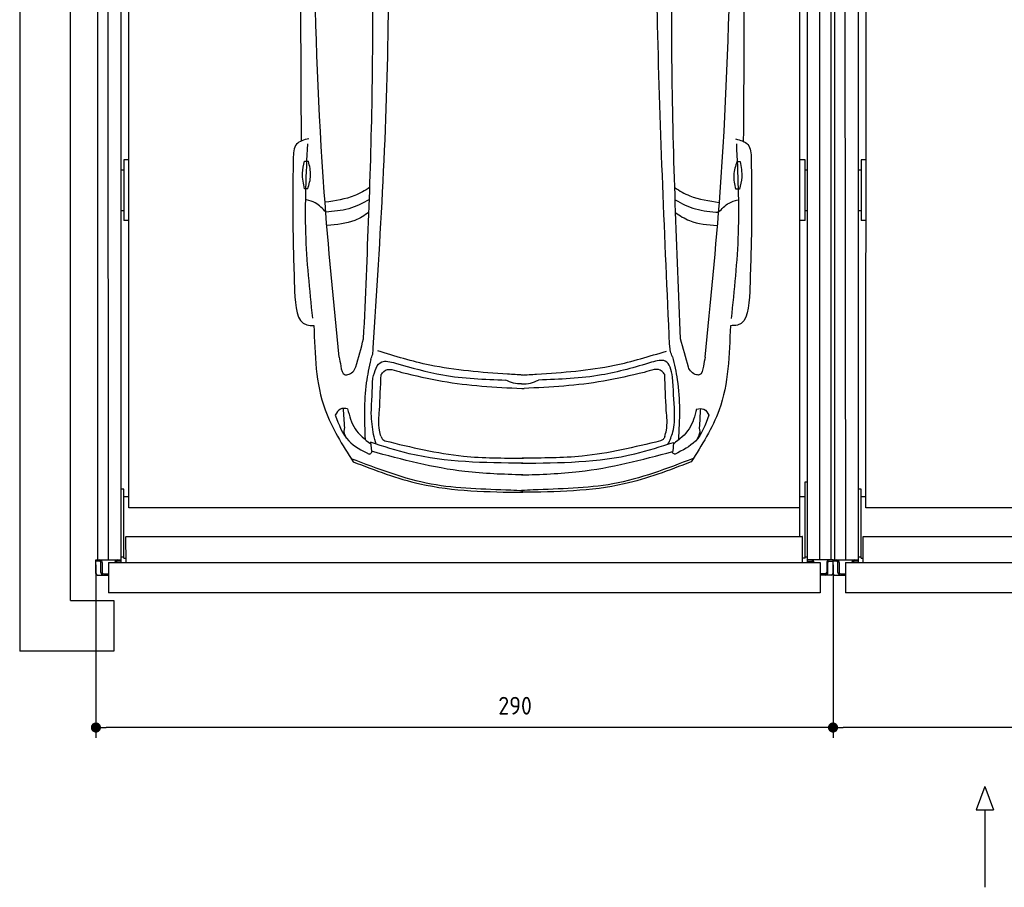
# Model space of a CAD drawing. Header units: millimetres. Extents: x 0 to 9541, y -929 to 5900.
# Tile 1 of 9: x 0 to 3874, y -929 to 2486. Entities that reach past the tile are written whole.
import ezdxf

# ---------------------------------------------------------------- set-up
doc = ezdxf.new("R2010")
doc.units = ezdxf.units.MM
doc.layers.add('4', color=3, linetype='Continuous')
for name, color, linetype, lineweight in [('car', 10, 'Continuous', 25), ('Gebäude', 7, 'Continuous', 25), ('Plattform', 7, 'Continuous', 25)]:
    doc.layers.add(name, color=color, linetype=linetype, lineweight=lineweight)
doc.styles.get("Standard").update_dxf_attribs({"font": 'ISOCP.SHX'})
doc.dimstyles.new('GEN-ISO', dxfattribs={"dimscale": 20, "dimtxt": 3.5, "dimasz": 2, "dimexe": 2, "dimexo": 1, "dimgap": 1.5, "dimtad": 1, "dimdec": 1, "dimlfac": 0.1, "dimdsep": 46, "dimtxsty": 'STANDARD', "dimblk": 'PUNKT', "dimcen": 2, "dimclrd": 256, "dimclre": 256, "dimclrt": 2, "dimadec": 0, "dimazin": 0, "dimtp": 0.1, "dimtm": 0.1, "dimtfac": 0.71, "dimtdec": 1, "dimtmove": 2, "dimatfit": 3, "dimldrblk": 'PUNKT', "dimfxl": 2, "dimtolj": 1, "dimarcsym": 0})

# ---------------------------------------------------------------- blocks, each defined once
blk = doc.blocks.new('Gebäude_GL550_LP270')
at = {"layer": 'Gebäude'}
for p, q in [((-2639.8, 6601.3), (-2639.8, 901.3)), ((-2439.8, 901.3), (-2439.8, 6401.3)), ((-2639.8, 901.3), (-2639.8, 701.3)), ((-2439.8, 901.3), (-2269.8, 901.3)), ((-2269.8, 901.3), (-2269.8, 701.3)), ((-2269.8, 701.3), (-2639.8, 701.3))]:
    blk.add_line(p, q, dxfattribs=at)
blk = doc.blocks.new('6300_LP270_GL550')
at = {"layer": 'Plattform'}
for p, q in [((3206.9, 360.1), (3206.9, 5610.1)), ((3249.9, 360.1), (3244.9, 5610.1)), ((3299.6, 350.1), (3300, 5590.1)), ((6000, 350.1), (6000, 5610.1)), ((6048.5, 360.2), (6047.9, 5610.1)), ((6091.5, 5610.1), (6091.5, 360.1)), ((3329, 564.5), (3331, 5463.9)), ((5969, 452.1), (5969, 5463.2)), ((3310, 1934), (3310, 1695.7)), ((3329.5, 1934), (3310, 1934)), ((5990, 1934), (5969, 1934)), ((5990, 1695.7), (5990, 1934)), ((3300, 1895), (3310, 1895)), ((5990, 1895), (6000, 1895)), ((3300, 1734.2), (3310, 1734.2)), ((5990, 1734.2), (6000, 1734.2)), ((3329.4, 1695.7), (3310, 1695.7)), ((5990, 1695.7), (5969, 1695.7)), ((5990, 666.8), (5990, 667.2)), ((5990, 667.2), (5990, 667.2)), ((5990, 667.2), (6000, 667.2)), ((5990, 666.7), (5990, 666.8)), ((5990, 666.7), (5990, 666.7)), ((5990, 666.3), (5990, 666.7)), ((5990, 366.9), (5990, 666.3)), ((3310, 638.4), (3300, 638.4)), ((3310, 481.6), (3310, 638.4)), ((3329, 608), (3310, 608)), ((5990, 608), (5969, 608)), ((5969, 564.5), (3329, 564.5)), ((3310, 366.9), (3310, 481.6)), ((3318.3, 350.1), (3318, 450.2)), ((3320, 452.1), (5978, 452.1)), ((5980, 350.1), (5980, 450.2)), ((3199.9, 306.1), (3199.9, 360.1)), ((3199.9, 360.1), (3299.4, 360.1)), ((3214.4, 355.1), (3199.9, 355.1)), ((3219.4, 310.1), (3219.4, 350.1)), ((3224.4, 350.1), (3224.4, 310.1)), ((3299.6, 355.1), (3284.4, 355.1)), ((3300, 371.9), (3310, 371.9)), ((3310, 366.9), (3318, 366.9)), ((5990, 366.9), (5980, 366.9)), ((5990, 371.9), (6000, 371.9)), ((6100, 360.1), (6000, 360.1)), ((6000, 355.1), (6015, 355.1)), ((6075, 350.1), (6075, 310.1)), ((6080, 310.1), (6080, 350.1)), ((6084.7, 355.1), (6100, 355.1)), ((6100, 306.1), (6100, 360.1)), ((3205.9, 300.1), (3249.4, 300.1)), ((3229.4, 305.1), (3249.4, 305.1)), ((6070, 305.1), (6050, 305.1)), ((6094, 300.1), (6050, 300.1))]:
    blk.add_line(p, q, dxfattribs=at)
at = {"layer": 'Plattform', "color": 200}
for p, q in [((3249.4, 350.1), (6050, 350.1)), ((3249.4, 350.1), (3249.4, 230.1)), ((6050, 350.1), (6050, 230.1)), ((6050, 230.1), (3249.4, 230.1))]:
    blk.add_line(p, q, dxfattribs=at)
at = {"layer": 'Plattform'}
for centre, radius, start, end in [((3214.4, 350.1), 5, 0, 90), ((3214.4, 350.1), 10, 30, 87.3415), ((3214.4, 350.1), 10, 0, 29.9264), ((3284.4, 350.1), 10, 93.6319, 180), ((3284.4, 350.1), 5, 90, 180), ((6015, 350.1), 5, 0, 90), ((6015, 350.1), 10, 0, 86.3681), ((6085, 350.1), 10, 150.0736, 180), ((6085, 350.1), 10, 93.6319, 150), ((6085, 350.1), 5, 93.4991, 180), ((3229.4, 310.1), 10, 180, 270), ((3229.4, 310.1), 5, 180, 270), ((6070, 310.1), 5, 270, 0), ((6070, 310.1), 10, 270, 0), ((3205.9, 306.1), 6, 180, 270), ((6094, 306.1), 6, 270, 0)]:
    blk.add_arc(centre, radius, start, end, dxfattribs=at)
at = {"layer": 'Plattform', "extrusion": (0, 0, -1)}
blk.add_ellipse((3320, 450.2), major_axis=(-2, 0), ratio=0.948324, start_param=0, end_param=1.570796, dxfattribs=at)
at = {"layer": 'Plattform'}
blk.add_ellipse((5978, 450.2), major_axis=(2, 0), ratio=0.948324, start_param=0, end_param=1.570796, dxfattribs=at)
blk = doc.blocks.new('Car LP')
at = {"layer": 'car'}
for p, q in [((-596, 197.1), (-592.9, 161.4)), ((596.2, 196.6), (593, 160.9))]:
    blk.add_line(p, q, dxfattribs=at)
for points in [[(-855.6, 1302.8), (-840.6, 1302.8)], [(845.3, 1301.6), (858.2, 1301.3)], [(-843.2, 1194.2), (-856.2, 1194.2)], [(855.6, 1192.8), (840.6, 1193.1)]]:
    blk.add_lwpolyline(points, dxfattribs=at)
for points, knots in [([(-868.7, 3077.8), (-870.5, 2733.1), (-872.8, 2165.5), (-870.5, 1597.9), (-869.3, 1382.1)], [30.231792, 30.231792, 30.231792, 30.231792, 135.773846, 200.510428, 200.510428, 200.510428, 200.510428]), ([(-719.9, 532.3), (-741.2, 748.6), (-825.2, 1600.7), (-822.7, 2457.7), (-820.9, 3097.1)], [0, 0, 0, 0, 651.760698, 2567.87656, 2567.87656, 2567.87656, 2567.87656]), ([(720.3, 531.7), (741.8, 748), (826.6, 1600), (824.8, 2457), (823.5, 3096.4)], [0, 0, 0, 0, 651.760698, 2567.87656, 2567.87656, 2567.87656, 2567.87656]), ([(871.3, 3077.8), (872.8, 2728.1), (874.7, 2162.6), (871.9, 1597.2), (870.5, 1381.4)], [30.867502, 30.867502, 30.867502, 30.867502, 135.773846, 200.510428, 200.510428, 200.510428, 200.510428]), ([(580.3, 580), (561.7, 999.6), (527.8, 1763.9), (523.2, 2529), (521.2, 2874)], [0, 0, 0, 0, 1259.941445, 2295.01496, 2295.01496, 2295.01496, 2295.01496]), ([(-585.2, 568.2), (-557.6, 1005.1), (-509.4, 1766.4), (-533.7, 2528.7), (-544.1, 2853.5)], [0, 0, 0, 0, 1312.347302, 2286.809863, 2286.809863, 2286.809863, 2286.809863]), ([(-623.3, 604.1), (-608.8, 931.3), (-576.3, 1668.4), (-591.1, 2406.1), (-599.3, 2816.2)], [0, 0, 0, 0, 982.4164, 2212.74132, 2212.74132, 2212.74132, 2212.74132]), ([(623.8, 603.6), (609, 958.6), (578.3, 1695.7), (593.7, 2433.3), (601.7, 2815.7)], [0, 0, 0, 0, 1065.64856, 2212.719541, 2212.719541, 2212.719541, 2212.719541]), ([(-838.9, 1391.7), (-857.8, 1386.8), (-898, 1376.3), (-899.6, 1334.2), (-900.4, 1312)], [0, 0, 0, 0, 52.977364, 112.315044, 112.315044, 112.315044, 112.315044]), ([(-823.5, 685.4), (-835.3, 797.1), (-859.3, 1025.4), (-848.8, 1254.7), (-843.5, 1371.7)], [0, 0, 0, 0, 336.634843, 687.508242, 687.508242, 687.508242, 687.508242]), ([(824.1, 684.7), (835.9, 796.4), (860.1, 1024.7), (849.9, 1254), (844.6, 1371)], [0, 0, 0, 0, 336.634843, 687.508242, 687.508242, 687.508242, 687.508242]), ([(840.1, 1391), (859, 1386), (899.2, 1375.5), (900.7, 1333.5), (901.5, 1311.2)], [0, 0, 0, 0, 52.977364, 112.315044, 112.315044, 112.315044, 112.315044]), ([(-900.4, 1312), (-901.6, 1229.3), (-903.9, 1055.8), (-898, 882.3), (-894.9, 791.5)], [0, 0, 0, 0, 248.055751, 520.563277, 520.563277, 520.563277, 520.563277]), ([(-856.2, 1194.2), (-860.2, 1214.7), (-867.4, 1251), (-859.2, 1287), (-855.6, 1302.8)], [0, 0, 0, 0, 61.702274, 109.62737, 109.62737, 109.62737, 109.62737]), ([(-843.2, 1194.2), (-837.8, 1211.9), (-826.8, 1247.8), (-835.9, 1284.2), (-840.6, 1302.8)], [0, 0, 0, 0, 54.314538, 110.447745, 110.447745, 110.447745, 110.447745]), ([(845.3, 1301.6), (839.5, 1284), (827.8, 1248.3), (836.3, 1211.7), (840.6, 1193.1)], [0, 0, 0, 0, 54.314538, 110.447745, 110.447745, 110.447745, 110.447745]), ([(858.2, 1301.3), (861.8, 1280.8), (868.3, 1244.3), (859.4, 1208.5), (855.6, 1192.8)], [0, 0, 0, 0, 61.702274, 109.62737, 109.62737, 109.62737, 109.62737]), ([(901.5, 1311.2), (902.6, 1228.6), (904.8, 1055), (898.8, 881.6), (895.6, 790.8)], [0, 0, 0, 0, 248.055751, 520.563277, 520.563277, 520.563277, 520.563277]), ([(-599, 1200.5), (-618, 1187.5), (-671.8, 1156.1), (-735.1, 1147.2), (-774.8, 1141.6)], [7.448929, 7.448929, 7.448929, 7.448929, 14.333449, 26.290813, 26.290813, 26.290813, 26.290813]), ([(600.9, 1199.5), (619.6, 1186.6), (673.1, 1155.4), (736.1, 1146.6), (775.8, 1141)], [7.547649, 7.547649, 7.547649, 7.547649, 14.333449, 26.290813, 26.290813, 26.290813, 26.290813]), ([(-772.3, 1102.7), (-784.9, 1116.5), (-806.1, 1139.6), (-836, 1148), (-848, 1151.3)], [0, 0, 0, 0, 54.765289, 91.527008, 91.527008, 91.527008, 91.527008]), ([(-600.7, 1152.2), (-626.7, 1137), (-680.7, 1110.6), (-741.6, 1105.3), (-772.3, 1102.7)], [6.483065, 6.483065, 6.483065, 6.483065, 15.438065, 24.585476, 24.585476, 24.585476, 24.585476]), ([(602.5, 1151.2), (628.2, 1136.2), (682, 1110), (742.5, 1104.7), (773.2, 1102)], [6.572602, 6.572602, 6.572602, 6.572602, 15.438065, 24.585476, 24.585476, 24.585476, 24.585476]), ([(773.2, 1102), (785.9, 1115.8), (807.1, 1139), (837, 1147.3), (849, 1150.6)], [0, 0, 0, 0, 54.765289, 91.613946, 91.613946, 91.613946, 91.613946]), ([(-602.5, 1102.2), (-619.9, 1089.2), (-669.4, 1058.5), (-729.8, 1053.3), (-766.6, 1050.2)], [6.800586, 6.800586, 6.800586, 6.800586, 13.265249, 24.502716, 24.502716, 24.502716, 24.502716]), ([(604.2, 1101.1), (621.3, 1088.3), (670.6, 1057.9), (730.7, 1052.7), (767.5, 1049.5)], [6.892544, 6.892544, 6.892544, 6.892544, 13.265249, 24.502716, 24.502716, 24.502716, 24.502716]), ([(-894.9, 791.5), (-891.8, 730.8), (-888, 657.9), (-828.7, 656.6), (-818.8, 656.4)], [0, 0, 0, 0, 140.850131, 169.235796, 169.235796, 169.235796, 169.235796]), ([(895.6, 790.8), (892.4, 730.1), (888.6, 657.1), (829.3, 655.9), (819.4, 655.7)], [0, 0, 0, 0, 140.850131, 169.235796, 169.235796, 169.235796, 169.235796]), ([(-818.8, 656.4), (-815.4, 542.2), (-809.7, 348.7), (-706.8, 186.6), (-664.6, 120.2)], [0, 0, 0, 0, 334.52993, 566.921104, 566.921104, 566.921104, 566.921104]), ([(819.4, 655.7), (815.9, 541.5), (810, 348), (707, 186), (664.7, 119.6)], [0, 0, 0, 0, 334.52993, 566.921104, 566.921104, 566.921104, 566.921104]), ([(-595.3, 523.3), (-592.3, 530), (-586.1, 544.3), (-585.5, 559.9), (-585.2, 568.2)], [0, 0, 0, 0, 21.711608, 46.374134, 46.374134, 46.374134, 46.374134]), ([(-56.9, 464.9), (-159.9, 472.2), (-333.7, 484.6), (-499.9, 535.7), (-567.7, 556.5)], [0, 0, 0, 0, 308.408492, 520.414911, 520.414911, 520.414911, 520.414911]), ([(57.3, 464.9), (160.3, 472.1), (334.1, 484.3), (500.4, 535.2), (568.2, 556)], [0, 0, 0, 0, 308.408492, 520.414911, 520.414911, 520.414911, 520.414911]), ([(591.6, 533.8), (588.7, 540.5), (582.5, 554.8), (581.9, 570.4), (581.6, 578.7)], [0, 0, 0, 0, 21.711608, 46.374134, 46.374134, 46.374134, 46.374134]), ([(-719.9, 532.3), (-717.6, 521.4), (-712.8, 499), (-708.2, 464.2), (-694.3, 462.4), (-693.2, 462.3)], [0, 0, 0, 0, 35.919302, 74.031557, 77.204576, 77.204576, 77.204576, 77.204576]), ([(-595.3, 523.3), (-601.9, 492.5), (-624.4, 389), (-620.4, 282.8), (-617.6, 208.2)], [0, 0, 0, 0, 94.366193, 316.782017, 316.782017, 316.782017, 316.782017]), ([(-587.2, 449.2), (-579.2, 477.5), (-565.2, 526.7), (-518.3, 514), (-498.3, 508.6)], [0, 0, 0, 0, 73.352898, 127.44191, 127.44191, 127.44191, 127.44191]), ([(-498.3, 508.6), (-436.6, 490.8), (-295.1, 450), (-147.7, 444.9), (-64.5, 442)], [0, 0, 0, 0, 191.952394, 440.378972, 440.378972, 440.378972, 440.378972]), ([(509.6, 511.7), (444.3, 492.5), (299.3, 449.9), (148, 444.8), (64.9, 442)], [0, 0, 0, 0, 203.31675, 451.743327, 451.743327, 451.743327, 451.743327]), ([(592.1, 453), (586.4, 480.8), (576.3, 530.3), (529.8, 517.3), (509.6, 511.7)], [0, 0, 0, 0, 69.918957, 124.007969, 124.007969, 124.007969, 124.007969]), ([(591.6, 533.8), (598.8, 503.6), (624.3, 396.3), (619.1, 285.5), (615.4, 205.8)], [0, 0, 0, 0, 92.753902, 330.076226, 330.076226, 330.076226, 330.076226]), ([(720.3, 531.7), (718, 520.8), (713.2, 498.4), (708.6, 463.6), (694.7, 461.8), (693.6, 461.7)], [0, 0, 0, 0, 35.919302, 74.031557, 77.204576, 77.204576, 77.204576, 77.204576]), ([(-693.2, 462.3), (-690.8, 462.5), (-673.7, 464.1), (-658.1, 479.5), (-654.1, 493.6)], [0, 0, 0, 0, 7.400463, 51.385285, 51.385285, 51.385285, 51.385285]), ([(-554.7, 463.2), (-551.4, 467.9), (-534, 492.8), (-500.6, 481.4), (-473.6, 472.1)], [0, 0, 0, 0, 16.670151, 87.364183, 87.364183, 87.364183, 87.364183]), ([(-473.6, 472.1), (-420.5, 459.4), (-265.4, 422.5), (-106, 414.1), (-1.1, 408.6)], [0, 0, 0, 0, 163.555825, 477.487186, 477.487186, 477.487186, 477.487186]), ([(480.1, 472.1), (426.9, 459.4), (271.9, 422.5), (112.4, 414.1), (7.6, 408.6)], [0, 0, 0, 0, 163.555825, 477.487186, 477.487186, 477.487186, 477.487186]), ([(561.2, 463.1), (557.8, 467.9), (540.5, 492.8), (507.1, 481.3), (480.1, 472.1)], [0, 0, 0, 0, 16.670151, 87.364183, 87.364183, 87.364183, 87.364183]), ([(693.6, 461.7), (691.2, 461.9), (674.1, 463.5), (658.5, 479), (654.5, 493.1)], [0, 0, 0, 0, 7.400463, 51.385285, 51.385285, 51.385285, 51.385285]), ([(-1.8, 426.6), (-12.5, 426.8), (-34.5, 427.3), (-54.3, 437), (-64.5, 442)], [0, 0, 0, 0, 31.528731, 65.234557, 65.234557, 65.234557, 65.234557]), ([(-1.8, 426.6), (10.2, 426.6), (33.6, 426.7), (54.6, 437), (64.9, 442)], [0, 0, 0, 0, 35.520995, 69.226821, 69.226821, 69.226821, 69.226821]), ([(-1.1, 408.6), (0.3, 408.5), (3.2, 408.3), (6.1, 408.5), (7.6, 408.6)], [0, 0, 0, 0, 4.235461, 8.799002, 8.799002, 8.799002, 8.799002]), ([(-686.2, 328.4), (-696.6, 329.9), (-718.2, 332.8), (-729.2, 313.8), (-734.9, 304)], [0, 0, 0, 0, 28.797158, 59.6786, 59.6786, 59.6786, 59.6786]), ([(-686.5, 328.4), (-679.2, 300.8), (-664.4, 244.6), (-618.7, 208.7), (-595.4, 190.4)], [0, 0, 0, 0, 83.308532, 169.402132, 169.402132, 169.402132, 169.402132]), ([(-573.9, 189.9), (-577.5, 202.3), (-589, 241.4), (-591.7, 282.1), (-593.6, 310)], [0, 0, 0, 0, 38.448585, 121.967316, 121.967316, 121.967316, 121.967316]), ([(-554.8, 219.2), (-557.3, 227.7), (-567, 261.3), (-563.4, 296.4), (-560.7, 322.7)], [0, 0, 0, 0, 26.522959, 104.304328, 104.304328, 104.304328, 104.304328]), ([(561.3, 219.2), (563.7, 227.7), (573.5, 261.2), (569.8, 296.4), (567.1, 322.6)], [0, 0, 0, 0, 26.522959, 104.304328, 104.304328, 104.304328, 104.304328]), ([(574.1, 189.5), (581.5, 205.2), (599.9, 244.7), (600.1, 288.5), (600.2, 314.9)], [0, 0, 0, 0, 51.645202, 129.398542, 129.398542, 129.398542, 129.398542]), ([(686.8, 327.8), (679.4, 300.2), (664.6, 244.1), (618.8, 208.2), (595.6, 189.9)], [0, 0, 0, 0, 83.308532, 169.402132, 169.402132, 169.402132, 169.402132]), ([(686.5, 327.8), (696.9, 329.3), (718.5, 332.2), (729.5, 313.2), (735.2, 303.4)], [0, 0, 0, 0, 28.797158, 59.6786, 59.6786, 59.6786, 59.6786]), ([(-735.2, 304), (-721.3, 266.5), (-695.9, 198), (-631.2, 165.5), (-602, 150.7)], [0, 0, 0, 0, 114.922722, 209.881319, 209.881319, 209.881319, 209.881319]), ([(735.4, 303.4), (721.5, 265.9), (696.1, 197.4), (631.4, 164.9), (602.1, 150.2)], [0, 0, 0, 0, 114.922722, 209.881319, 209.881319, 209.881319, 209.881319]), ([(-690.4, 212.3), (-696.5, 224.2), (-703.6, 238.1), (-697.9, 251.8), (-697.9, 253.9)], [0, 0, 0, 0, 36.727695, 42.814175, 42.814175, 42.814175, 42.814175]), ([(690.6, 211.7), (696.7, 223.6), (703.8, 237.5), (698.1, 251.2), (698.2, 253.3)], [0, 0, 0, 0, 36.727695, 42.814175, 42.814175, 42.814175, 42.814175]), ([(2.5, 114.4), (-148.3, 116), (-352.6, 118.1), (-545.6, 180.7), (-596, 197.1)], [0, 0, 0, 0, 447.972098, 606.654283, 606.654283, 606.654283, 606.654283]), ([(-554.8, 219.2), (-553.1, 215), (-550, 207.4), (-542.6, 204.2), (-539.4, 202.7)], [0, 0, 0, 0, 13.079204, 23.364484, 23.364484, 23.364484, 23.364484]), ([(-539.4, 202.7), (-437.1, 177.9), (-258, 134.4), (-73.9, 134.7), (5.1, 134.9)], [0, 0, 0, 0, 314.141742, 550.389065, 550.389065, 550.389065, 550.389065]), ([(-2.4, 114.4), (148.4, 115.8), (352.7, 117.8), (545.7, 180.3), (596.2, 196.6)], [0, 0, 0, 0, 447.972098, 606.654283, 606.654283, 606.654283, 606.654283]), ([(545, 202.6), (442.7, 177.8), (263.6, 134.3), (79.5, 134.7), (0.5, 134.8)], [0, 0, 0, 0, 314.141742, 550.389065, 550.389065, 550.389065, 550.389065]), ([(561.3, 219.2), (559.5, 214.9), (556.3, 207.1), (548.5, 204), (545, 202.6)], [0, 0, 0, 0, 13.079204, 24.121319, 24.121319, 24.121319, 24.121319]), ([(-602, 150.7), (-600.7, 150.9), (-595.2, 151.5), (-592.1, 156.6), (-589.8, 160.5)], [0, 0, 0, 0, 3.821179, 16.246783, 16.246783, 16.246783, 16.246783]), ([(2.5, 68.4), (-73.6, 70.8), (-275.5, 77.1), (-471.2, 128.2), (-592.9, 161.4)], [0, 0, 0, 0, 22.79473, 60.440533, 60.440533, 60.440533, 60.440533]), ([(-2.5, 68.4), (73.7, 70.7), (275.6, 76.9), (471.3, 127.8), (593, 160.9)], [0, 0, 0, 0, 22.79473, 60.440533, 60.440533, 60.440533, 60.440533]), ([(602.1, 150.2), (600.8, 150.4), (595.3, 151), (592.2, 156.1), (589.9, 160)], [0, 0, 0, 0, 3.821179, 16.246783, 16.246783, 16.246783, 16.246783]), ([(-673.1, 133.6), (-569.3, 93.6), (-366.8, 15.6), (-133.1, 13.9), (-13, 8), (2.6, 7.2)], [0, 0, 0, 0, 331.171464, 645.410319, 692.125526, 692.125526, 692.125526, 692.125526]), ([(-664.6, 120.2), (-578, 87), (-364.1, 5), (-134.2, 1.9), (2.6, 0)], [0, 0, 0, 0, 276.566847, 682.500863, 682.500863, 682.500863, 682.500863]), ([(664.7, 119.6), (578, 86.5), (364.1, 4.7), (134.2, 1.7), (-2.6, 0)], [0, 0, 0, 0, 276.566847, 682.500863, 682.500863, 682.500863, 682.500863]), ([(673.2, 133.1), (569.3, 93.1), (366.8, 15.3), (133.1, 13.8), (13, 8), (-2.5, 7.2)], [0, 0, 0, 0, 331.171464, 645.410319, 692.125526, 692.125526, 692.125526, 692.125526])]:
    blk.add_open_spline(points, degree=3, knots=knots, dxfattribs=at)
for points in [[(-654.1, 493.6), (-643.8, 530.4), (-633.6, 567.3), (-623.3, 604.1)], [(654.5, 493.1), (644.3, 529.9), (634, 566.7), (623.8, 603.6)], [(2.5, 461.5), (-17.3, 462.7), (-37.1, 463.8), (-56.9, 464.9)], [(-2.1, 461.5), (17.7, 462.6), (37.5, 463.8), (57.3, 464.9)], [(-593.6, 310), (-591.5, 356.4), (-589.3, 402.8), (-587.2, 449.2)], [(-560.7, 322.7), (-558.7, 369.5), (-556.7, 416.3), (-554.7, 463.2)], [(567.1, 322.6), (565.1, 369.5), (563.1, 416.3), (561.2, 463.1)], [(600.2, 314.9), (597.5, 360.9), (594.8, 406.9), (592.1, 453)], [(-697.9, 253.9), (-699.6, 279.2), (-701.2, 304.6), (-702.9, 329.9)], [(698.2, 253.3), (699.8, 278.6), (701.5, 304), (703.1, 329.3)]]:
    blk.add_open_spline(points, degree=3, dxfattribs=at)
blk = doc.blocks.new('PUNKT')
at = {"layer": '4', "color": 0, "linetype": 'ByBlock'}
blk.add_line((-0.5, 0), (-1, 0), dxfattribs=at)
at = {"layer": '4', "color": 0, "linetype": 'ByBlock', "const_width": 0.5}
blk.add_lwpolyline([(-0.25, 0, 1), (0.25, 0, 1)], format="xyb", close=True, dxfattribs=at)
blk = doc.blocks.new('*D24')
at = {"layer": '4', "lineweight": -2, "transparency": 16777216}
for p, q in [((3199.9, 340.1), (3199.9, -340)), ((6100, 286.1), (6100, -340)), ((6060, -300), (3239.9, -300))]:
    blk.add_line(p, q, dxfattribs=at)
at = {"layer": 'Defpoints', "color": 0, "transparency": 16777216}
for p in [(3199.9, 360.1), (6100, 306.1), (3199.9, -300)]:
    blk.add_point(p, dxfattribs=at)
at = {"layer": '4', "lineweight": -2, "transparency": 16777216, "xscale": 40, "yscale": 40, "zscale": 40, "rotation": 180}
blk.add_blockref('PUNKT', (3199.9, -300), dxfattribs=at)
at = {"layer": '4', "lineweight": -2, "transparency": 16777216, "xscale": 40, "yscale": 40, "zscale": 40}
blk.add_blockref('PUNKT', (6100, -300), dxfattribs=at)
at = {"layer": '4', "color": 2, "transparency": 16777216, "insert": (4849.1, -214.1), "char_height": 70, "attachment_point": 5}
blk.add_mtext('290', dxfattribs=at)
blk = doc.blocks.new('*D25')
at = {"layer": '4', "lineweight": -2, "transparency": 16777216}
for p, q in [((299.9, 340.1), (299.9, -340)), ((3199.9, 286.1), (3199.9, -340)), ((3159.9, -300), (339.9, -300))]:
    blk.add_line(p, q, dxfattribs=at)
at = {"layer": 'Defpoints', "color": 0, "transparency": 16777216}
for p in [(299.9, 360.1), (3199.9, 306.1), (299.9, -300)]:
    blk.add_point(p, dxfattribs=at)
at = {"layer": '4', "lineweight": -2, "transparency": 16777216, "xscale": 40, "yscale": 40, "zscale": 40, "rotation": 180}
blk.add_blockref('PUNKT', (299.9, -300), dxfattribs=at)
at = {"layer": '4', "lineweight": -2, "transparency": 16777216, "xscale": 40, "yscale": 40, "zscale": 40}
blk.add_blockref('PUNKT', (3199.9, -300), dxfattribs=at)
at = {"layer": '4', "color": 2, "transparency": 16777216, "insert": (1949.1, -214.1), "char_height": 70, "attachment_point": 5}
blk.add_mtext('290', dxfattribs=at)

msp = doc.modelspace()

# ---------------------------------------------------------------- linework, layer by layer
for p, q in [((3797.29, -531.46), (3762.78, -624.16)), ((3797.29, -531.46), (3762.78, -624.16)), ((3797.29, -531.46), (3831.79, -624.16)), ((3797.29, -531.46), (3831.79, -624.16)), ((3762.78, -624.16), (3831.79, -624.16)), ((3762.78, -624.16), (3831.79, -624.16)), ((3797.29, -624.16), (3797.29, -928.79)), ((3797.29, -624.16), (3797.29, -928.79))]:
    msp.add_line(p, q)

# ---------------------------------------------------------------- block references
for name, p in [('Gebäude_GL550_LP270', (2639.81, -701.25)), ('6300_LP270_GL550', (-2900.03, 0.01)), ('6300_LP270_GL550', (0, 0))]:
    msp.add_blockref(name, p)
at = {"layer": 'car'}
msp.add_blockref('Car LP', (1976.52, 625.61), dxfattribs=at)

# ---------------------------------------------------------------- dimensions: what is measured, and where the dimension line sits
at = {"layer": '4'}
for base, p1, p2, picture, middle in [((299.91, -299.99), (3199.94, 306.12), (299.91, 360.11), '*D25', (1949.09, -214.1)), ((3199.94, -300), (6099.97, 306.11), (3199.94, 360.1), '*D24', (4849.12, -214.11))]:
    dim = msp.add_linear_dim(base=base, p1=p1, p2=p2, dimstyle='GEN-ISO', override={"dimtdec": 3, "dimtolj": 0}, dxfattribs=at)
    dim.commit()
    dim.dimension.update_dxf_attribs({"geometry": picture, "text_midpoint": middle, "dimtype": 160})

doc.saveas('drawing.dxf')
